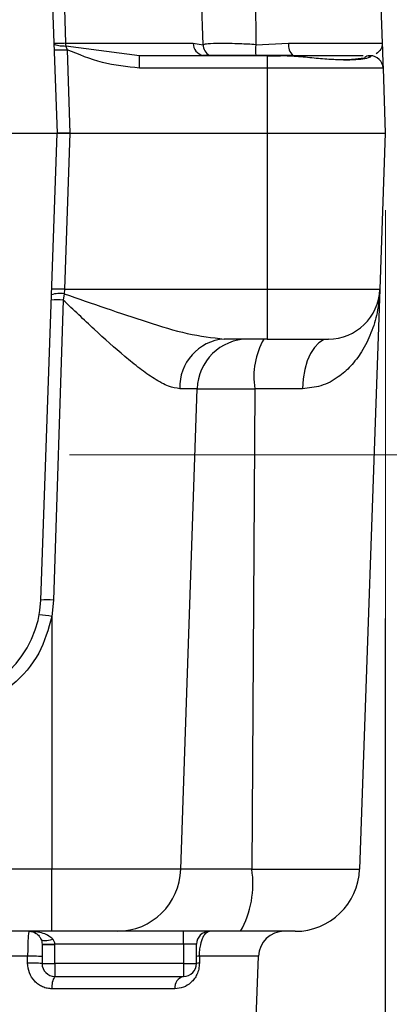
# Model space of a CAD drawing. Header units: millimetres. Extents: x 15 to 415, y 5 to 292.
# Tile 16 of 58: x 190.45 to 195.23, y 85.01 to 97.75. Entities that reach past the tile are written whole.
import ezdxf

# ---------------------------------------------------------------- set-up
doc = ezdxf.new("R2010")
doc.units = ezdxf.units.MM
doc.styles.add('SLDTEXTSTYLE0', font='TXT', dxfattribs={"width": 0.75})
doc.dimstyles.new('SLDDIMSTYLE0', dxfattribs={"dimtxt": 3.527, "dimasz": 3.302, "dimexe": 0, "dimexo": 0.0625, "dimgap": 0.88175, "dimtad": 1, "dimdec": 1, "dimlfac": 3, "dimrnd": 1e-09, "dimzin": 12, "dimdsep": 46, "dimtxsty": 'SLDTEXTSTYLE0', "dimsah": 1, "dimcen": 0.09, "dimadec": 0, "dimazin": 3, "dimtfac": 1, "dimtdec": 1, "dimtofl": 0, "dimtmove": 0, "dimatfit": 3, "dimfxl": 1, "dimfrac": 2, "dimtolj": 1, "dimtzin": 12, "dimarcsym": 0})
doc.dimstyles.new('SLDDIMSTYLE1', dxfattribs={"dimtxt": 3.527, "dimasz": 3.302, "dimexe": 0, "dimexo": 0.0625, "dimgap": 0.88175, "dimtad": 1, "dimdec": 1, "dimlfac": 3, "dimrnd": 1e-09, "dimzin": 12, "dimdsep": 46, "dimtxsty": 'SLDTEXTSTYLE0', "dimsah": 1, "dimcen": 0.09, "dimadec": 0, "dimazin": 3, "dimtfac": 1, "dimtdec": 1, "dimtmove": 0, "dimatfit": 0, "dimfxl": 1, "dimfrac": 2, "dimtolj": 1, "dimtzin": 12, "dimarcsym": 0})
doc.dimstyles.new('SLDDIMSTYLE4', dxfattribs={"dimtxt": 3.527, "dimasz": 3.302, "dimexe": 0, "dimexo": 0.0625, "dimgap": 0.88175, "dimtad": 1, "dimdec": 1, "dimlfac": 3, "dimrnd": 1e-09, "dimzin": 4, "dimdsep": 46, "dimtxsty": 'SLDTEXTSTYLE0', "dimsah": 1, "dimcen": 0.09, "dimadec": 0, "dimazin": 1, "dimtfac": 1, "dimtdec": 1, "dimtofl": 0, "dimtmove": 0, "dimatfit": 3, "dimfxl": 1, "dimfrac": 2, "dimtolj": 1, "dimtzin": 12, "dimarcsym": 0})

# ---------------------------------------------------------------- blocks, each defined once
blk = doc.blocks.new('_D_6')
at = {"color": 7, "linetype": 'Continuous', "lineweight": 0}
for p, q in [((182.794, 95.286), (182.794, 53.086)), ((195.183, 95.286), (195.183, 53.086)), ((182.794, 54.086), (195.183, 54.086)), ((195.183, 54.086), (210.54, 54.086))]:
    blk.add_line(p, q, dxfattribs=at)
at = {"color": 7, "linetype": 'Continuous', "lineweight": 18}
for points in [[(182.794, 54.086), (186.096, 53.578), (186.096, 54.594)], [(195.183, 54.086), (191.881, 54.594), (191.881, 53.578)]]:
    blk.add_solid(points, dxfattribs=at)
at = {"color": 7, "linetype": 'Continuous', "lineweight": 18, "insert": (201.419, 58.632), "char_height": 3.527, "attachment_point": 1, "style": 'SLDTEXTSTYLE0'}
blk.add_mtext('37.2', dxfattribs=at)
blk = doc.blocks.new('_D_7')
at = {"color": 7, "linetype": 'Continuous', "lineweight": 0}
for p, q in [((210.03, 100.453), (210.03, 114.528)), ((191.094, 100.453), (211.03, 100.453)), ((210.03, 92.12), (210.03, 100.453)), ((191.094, 92.12), (211.03, 92.12))]:
    blk.add_line(p, q, dxfattribs=at)
at = {"color": 7, "linetype": 'Continuous', "lineweight": 18}
for points in [[(210.03, 100.453), (209.522, 97.151), (210.538, 97.151)], [(210.03, 92.12), (210.538, 95.422), (209.522, 95.422)]]:
    blk.add_solid(points, dxfattribs=at)
at = {"color": 7, "linetype": 'Continuous', "lineweight": 18, "insert": (205.484, 105.407), "char_height": 3.527, "attachment_point": 1, "rotation": 90, "style": 'SLDTEXTSTYLE0'}
blk.add_mtext('25.0', dxfattribs=at)
blk = doc.blocks.new('_D_8')
at = {"color": 7, "linetype": 'Continuous', "lineweight": 0}
for p, q in [((195.183, 95.286), (195.183, 61.605)), ((188.344, 89.37), (188.344, 61.605)), ((188.344, 62.605), (181.994, 62.605)), ((188.344, 62.605), (195.183, 62.605)), ((195.183, 62.605), (210.54, 62.605))]:
    blk.add_line(p, q, dxfattribs=at)
at = {"color": 7, "linetype": 'Continuous', "lineweight": 18}
for points in [[(188.344, 62.605), (185.042, 63.113), (185.042, 62.097)], [(195.183, 62.605), (198.485, 62.097), (198.485, 63.113)]]:
    blk.add_solid(points, dxfattribs=at)
at = {"color": 7, "linetype": 'Continuous', "lineweight": 18, "insert": (201.419, 67.152), "char_height": 3.527, "attachment_point": 1, "style": 'SLDTEXTSTYLE0'}
blk.add_mtext('20.5', dxfattribs=at)
blk = doc.blocks.new('_D_9')
at = {"color": 7, "linetype": 'Continuous', "lineweight": 0}
for p, q in [((195.183, 95.286), (195.175, 69.132)), ((190.132, 76.774), (190.13, 69.133)), ((190.13, 70.133), (183.78, 70.135)), ((190.13, 70.133), (195.175, 70.132)), ((195.175, 70.132), (210.54, 70.128))]:
    blk.add_line(p, q, dxfattribs=at)
at = {"color": 7, "linetype": 'Continuous', "lineweight": 18}
for points in [[(190.13, 70.133), (186.829, 70.642), (186.828, 69.626)], [(195.175, 70.132), (198.477, 69.623), (198.477, 70.639)]]:
    blk.add_solid(points, dxfattribs=at)
at = {"color": 7, "linetype": 'Continuous', "lineweight": 18, "insert": (201.421, 74.677), "char_height": 3.527, "attachment_point": 1, "rotation": 359.9836, "style": 'SLDTEXTSTYLE0'}
blk.add_mtext('15.1', dxfattribs=at)
blk = doc.blocks.new('_D_10')
at = {"color": 7, "linetype": 'Continuous', "lineweight": 0}
for p, q in [((220.989, 92.12), (220.989, 106.163)), ((191.094, 92.12), (221.989, 92.12)), ((220.989, 80.186), (220.989, 92.12)), ((192.922, 80.186), (221.989, 80.186))]:
    blk.add_line(p, q, dxfattribs=at)
at = {"color": 7, "linetype": 'Continuous', "lineweight": 18}
for points in [[(220.989, 92.12), (220.481, 88.818), (221.497, 88.818)], [(220.989, 80.186), (221.497, 83.488), (220.481, 83.488)]]:
    blk.add_solid(points, dxfattribs=at)
at = {"color": 7, "linetype": 'Continuous', "lineweight": 18, "insert": (216.442, 97.042), "char_height": 3.527, "attachment_point": 1, "rotation": 90, "style": 'SLDTEXTSTYLE0'}
blk.add_mtext('35.8', dxfattribs=at)

msp = doc.modelspace()

# ---------------------------------------------------------------- linework, layer by layer
at = {"color": 7, "linetype": 'Continuous', "lineweight": 25}
for p, q in [((192.822834, 97.429597), (192.534591, 105.815409)), ((193.454377, 105.815409), (193.506055, 97.429597)), ((194.850055, 105.815409), (195.14228, 97.447176)), ((190.722473, 102.332858), (190.933623, 96.286326)), ((190.88714, 102.332858), (191.044706, 97.447176)), ((191.044706, 97.447176), (192.695652, 97.447176)), ((191.045146, 97.412457), (191.062535, 97.364555)), ((191.999052, 97.286326), (191.045146, 97.412457)), ((192.695652, 97.447176), (192.822834, 97.429597)), ((193.506055, 97.429597), (193.931222, 97.447176)), ((193.931222, 97.447176), (195.14228, 97.447176)), ((191.062535, 97.364555), (191.100188, 96.286326)), ((191.999052, 97.125476), (191.999052, 97.286326)), ((193.655304, 97.286326), (191.999052, 97.286326)), ((192.90851, 97.291055), (192.822354, 97.288857)), ((193.984967, 97.288857), (193.506969, 97.291055)), ((193.655304, 97.286326), (193.655304, 97.125476)), ((193.655304, 97.286326), (193.823815, 97.286326)), ((194.894, 97.286326), (193.823815, 97.286326)), ((194.917442, 97.261918), (194.918715, 97.26104)), ((194.959171, 97.286326), (194.976244, 97.286326)), ((194.986949, 97.286326), (194.976244, 97.286326)), ((193.655304, 97.125476), (191.999052, 97.125476)), ((193.655304, 97.125476), (193.655304, 96.286326)), ((195.153514, 97.125476), (193.655304, 97.125476)), ((195.153514, 97.125476), (195.182818, 96.286326)), ((190.347073, 96.286326), (190.933623, 96.286326)), ((190.722473, 90.239793), (190.933623, 96.286326)), ((191.100188, 96.286326), (190.933623, 96.286326)), ((190.933623, 96.286326), (191.100188, 96.286326)), ((191.100188, 96.286326), (191.029534, 94.263059)), ((191.100188, 96.286326), (193.655304, 96.286326)), ((193.655304, 96.286326), (195.182818, 96.286326)), ((193.655304, 96.286326), (193.655304, 94.263059)), ((195.182818, 96.286326), (195.112164, 94.263059)), ((191.02704, 94.205929), (191.012236, 94.123979)), ((191.029534, 94.263059), (191.02704, 94.205929)), ((191.029534, 94.263059), (193.655304, 94.263059)), ((193.655304, 94.263059), (195.112164, 94.263059)), ((193.655304, 94.263059), (193.655304, 93.619659)), ((195.112164, 94.263059), (194.850055, 86.757243)), ((191.012236, 94.123979), (190.88714, 90.239793)), ((193.655304, 93.619659), (193.09834, 93.619659)), ((192.748355, 92.976259), (192.521566, 92.976259)), ((192.534591, 86.757243), (192.748355, 92.976259)), ((192.748355, 92.976259), (193.492702, 92.976259)), ((193.492702, 92.976259), (193.454377, 86.757243)), ((194.112384, 92.976259), (193.492702, 92.976259)), ((190.88714, 90.239793), (190.866437, 90.027582)), ((190.866437, 90.027582), (190.866437, 86.757243)), ((190.866437, 86.757243), (185.82197, 86.757243)), ((192.534591, 86.757243), (190.866437, 86.757243)), ((190.866437, 85.952992), (190.866437, 86.757243)), ((193.454377, 86.757243), (192.534591, 86.757243)), ((193.454377, 86.757243), (194.850055, 86.757243)), ((190.866437, 85.952992), (185.82197, 85.952992)), ((192.57197, 85.786326), (192.57197, 85.952992)), ((190.738633, 85.785188), (190.905296, 85.786326)), ((190.738633, 85.785188), (190.738637, 85.783987)), ((190.738637, 85.783987), (190.905304, 85.783987)), ((190.738637, 85.783987), (190.738637, 85.536326)), ((192.57197, 85.786326), (190.905296, 85.786326)), ((190.905304, 85.783987), (190.905296, 85.786326)), ((190.905304, 85.536326), (190.905304, 85.783987)), ((192.738637, 85.786326), (192.57197, 85.786326)), ((192.57197, 85.786326), (192.57197, 85.536326)), ((192.738637, 85.536326), (192.738637, 85.786326)), ((190.552429, 85.631292), (189.758178, 85.631292)), ((190.552412, 85.542142), (190.552429, 85.631292)), ((190.738637, 85.536326), (190.905304, 85.536326)), ((192.57197, 85.536326), (190.905304, 85.536326)), ((190.905304, 85.536326), (190.905304, 85.369659)), ((192.57197, 85.536326), (192.738637, 85.536326)), ((192.57197, 85.536326), (192.57197, 85.369659)), ((192.77633, 85.631292), (192.776216, 85.542142)), ((193.494254, 84.313843), (193.54026, 85.631292)), ((190.905304, 85.369659), (192.57197, 85.369659)), ((192.458157, 85.208809), (190.869982, 85.208809))]:
    msp.add_line(p, q, dxfattribs=at)
at = {"color": 8, "linetype": 'Continuous', "lineweight": 25}
msp.add_line((193.54026, 85.631292), (192.77633, 85.631292), dxfattribs=at)
at = {"color": 8, "linetype": 'Continuous', "lineweight": 25, "flags": 128}
msp.add_lwpolyline([(192.822354, 97.288857), (192.82873, 97.287641), (192.833667, 97.286326)], dxfattribs=at)
at = {"color": 7, "linetype": 'Continuous', "lineweight": 25, "flags": 128}
for points in [[(194.445904, 93.619659), (194.382226, 93.607411), (194.320889, 93.571115), (194.264145, 93.512106), (194.21408, 93.432552), (194.172534, 93.335377), (194.141032, 93.22415), (194.120734, 93.10296), (194.112384, 92.976259)], [(190.724637, 85.853188), (190.731362, 85.844262), (190.742603, 85.837681), (190.758013, 85.83365), (190.777114, 85.832292), (190.799316, 85.83365), (190.823931, 85.837681), (190.850198, 85.844262), (190.877304, 85.853188)]]:
    msp.add_lwpolyline(points, dxfattribs=at)
at = {"color": 7, "linetype": 'Continuous', "lineweight": 25}
for centre, radius, start, end in [((192.842702, 97.452594), 1.798004, 180.1726654, 181.2791249), ((192.858482, 97.447629), 0.162831, 180.1594493, 257.1808711), ((192.992168, 97.438552), 0.16957, 183.0269371, 240.4387474), ((194.044374, 97.363874), 0.542316, 173.0391636, 187.7166262), ((194.120605, 97.423184), 0.190897, 172.7799627, 224.7217329), ((194.976259, 97.203254), 0.083072, 90.0104232, 135.0746556), ((194.986949, 97.119659), 0.166667, 2, 90), ((190.973775, 93.848713), 0.361165, 81.5191106, 108.2828965), ((190.946251, 93.068198), 1.197761, 86.0128986, 93.9871014), ((194.445904, 94.286326), 0.666667, 270, 358), ((190.935174, 92.964746), 1.161792, 86.1967616, 93.8032384), ((193.144328, 92.998209), 0.623149, 94.2323242, 182.0186723), ((193.409186, 92.958612), 0.661066, 90.4356679, 178.470328), ((194.48254, 93.127818), 1.001374, 150.582738, 188.705262), ((189.389952, 90.286326), 1.333333, 270, 358), ((190.804806, 89.049723), 1.192915, 86.042378, 93.957622), ((190.612975, 88.846589), 1.207886, 77.8870535, 85.7550571), ((191.708552, 86.779302), 0.826333, 270.4356679, 358.470328), ((192.217082, 86.567793), 1.251715, 330.5826951, 8.705283), ((194.01723, 86.786326), 0.833333, 270, 358), ((192.905304, 85.786326), 0.166667, 90, 180), ((193.873391, 85.619659), 0.333333, 90, 178), ((190.602593, 84.164732), 1.378324, 84.3355403, 92.0864571), ((190.602602, 84.25403), 1.378176, 84.3353169, 92.0863516), ((190.905304, 85.536326), 0.166667, 180, 270), ((192.57197, 85.536326), 0.166667, 270, 0), ((192.771663, 85.536499), 0.094908, 87.1814024, 110.3635372), ((192.771569, 85.447861), 0.094396, 87.1783127, 110.4186307), ((191.084184, 85.246075), 0.217419, 145.3603544, 189.8693551), ((192.602959, 85.227041), 0.145945, 102.2589014, 187.1764997)]:
    msp.add_arc(centre, radius, start, end, dxfattribs=at)
at = {"color": 8, "linetype": 'Continuous', "lineweight": 25}
for centre, radius, start, end in [((192.868525, 97.227788), 0.074843, 51.4571626, 57.7071059), ((193.460253, 97.257762), 0.057365, 29.8632066, 35.4764325)]:
    msp.add_arc(centre, radius, start, end, dxfattribs=at)
at = {"color": 7, "linetype": 'Continuous', "lineweight": 25}
for points, knots in [([(190.893078, 97.447387), (190.895445, 97.4425), (190.900181, 97.432726), (190.932451, 97.421851), (190.970018, 97.415665), (191.00738, 97.41265), (191.031861, 97.412525), (191.045146, 97.412457)], [0, 0, 0, 0, 0.2496007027, 0.4992146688, 0.6976767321, 0.8359457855, 1, 1, 1, 1]), ([(191.044706, 97.447176), (191.031387, 97.446782), (191.006845, 97.446057), (190.969439, 97.445316), (190.931896, 97.445113), (190.899789, 97.445595), (190.895315, 97.44679), (190.893078, 97.447387)], [0, 0, 0, 0, 0.164064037, 0.302331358, 0.500750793, 0.750372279, 1, 1, 1, 1]), ([(193.506055, 97.429597), (193.435669, 97.43374), (193.269437, 97.443523), (193.045693, 97.444157), (192.883484, 97.443526), (192.840876, 97.433741), (192.822834, 97.429597)], [0, 0, 0, 0, 0.21168289, 0.499941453, 0.788260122, 1, 1, 1, 1]), ([(195.14228, 97.447176), (195.145106, 97.366253), (195.150743, 97.204833), (195.152592, 97.151881), (195.153514, 97.125476)], [0, 0, 0, 0, 0.501318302, 1, 1, 1, 1]), ([(191.999052, 97.125476), (191.837769, 97.143283), (191.514365, 97.178989), (191.213405, 97.302593), (191.062535, 97.364555)], [0, 0, 0, 0, 0.498705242, 1, 1, 1, 1]), ([(193.506969, 97.291055), (193.439796, 97.291232), (193.304941, 97.291587), (193.134171, 97.29053), (192.993703, 97.291798), (192.936924, 97.291303), (192.90851, 97.291055)], [0, 0, 0, 0, 0.2489776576, 0.4998489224, 0.7497079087, 1, 1, 1, 1]), ([(194.984942, 97.27884), (194.988391, 97.277198), (194.999902, 97.271716), (194.944878, 97.251015), (194.84147, 97.234595), (194.690095, 97.227987), (194.50508, 97.234622), (194.292996, 97.251373), (194.060447, 97.275644), (193.903012, 97.282751), (193.823815, 97.286326)], [0, 0, 0, 0, 0.057439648, 0.191714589, 0.327140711, 0.461721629, 0.595944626, 0.731020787, 0.864691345, 1, 1, 1, 1]), ([(194.918715, 97.26104), (194.912132, 97.258411), (194.901277, 97.254075), (194.856717, 97.247037), (194.772778, 97.237523), (194.667691, 97.229894), (194.523516, 97.235554), (194.49691, 97.236599)], [0, 0, 0, 0, 0.225782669, 0.372318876, 0.450639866, 0.898624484, 1, 1, 1, 1]), ([(191.02704, 94.205929), (191.386358, 94.080156), (191.925513, 93.891434), (192.628467, 93.674994), (192.941876, 93.638085), (193.09834, 93.619659)], [0, 0, 0, 0, 0.500137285, 0.750453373, 1, 1, 1, 1]), ([(195.112164, 94.263059), (195.103641, 94.161338), (195.08759, 93.969764), (195.004672, 93.696917), (194.88981, 93.46329), (194.744951, 93.271213), (194.571448, 93.117853), (194.366085, 93.002329), (194.193199, 92.984563), (194.112384, 92.976259)], [0, 0, 0, 0, 0.181087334, 0.341045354, 0.499367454, 0.632550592, 0.749105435, 0.882719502, 1, 1, 1, 1]), ([(192.521566, 92.976259), (192.474486, 92.982987), (192.401738, 92.993383), (192.286483, 93.049547), (192.163664, 93.121711), (192.004199, 93.235094), (191.747255, 93.443788), (191.415752, 93.740986), (191.146837, 93.996224), (191.012236, 94.123979)], [0, 0, 0, 0, 0.1181095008, 0.1824998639, 0.2512893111, 0.3760638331, 0.50094732, 0.7502059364, 1, 1, 1, 1]), ([(193.655304, 93.619659), (193.758766, 93.619659), (193.965692, 93.619659), (194.187161, 93.619659), (194.32089, 93.619659), (194.371088, 93.619659), (194.393297, 93.619659), (194.410898, 93.619659), (194.438483, 93.619659), (194.443306, 93.619659), (194.445904, 93.619659)], [0, 0, 0, 0, 0.249369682, 0.498739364, 0.629119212, 0.759353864, 0.761275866, 0.776717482, 0.879746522, 1, 1, 1, 1]), ([(190.866437, 90.027582), (190.820295, 89.864293), (190.725071, 89.527309), (190.37132, 89.119397), (189.907399, 88.843077), (189.558829, 88.808766), (189.389952, 88.792142)], [0, 0, 0, 0, 0.242324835, 0.500090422, 0.757801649, 1, 1, 1, 1]), ([(190.57197, 85.952992), (190.570383, 85.951022), (190.567964, 85.948019), (190.563352, 85.920846), (190.558241, 85.864991), (190.553508, 85.7574), (190.55278, 85.672295), (190.552429, 85.631292)], [0, 0, 0, 0, 0.164242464, 0.250253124, 0.499574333, 0.758896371, 1, 1, 1, 1]), ([(190.877304, 85.853188), (190.861618, 85.867171), (190.824912, 85.899893), (190.72169, 85.941779), (190.633432, 85.948389), (190.57197, 85.952992)], [0, 0, 0, 0, 0.18470418, 0.432243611, 1, 1, 1, 1]), ([(190.57197, 85.952992), (190.602663, 85.948389), (190.646738, 85.941778), (190.698568, 85.899894), (190.716832, 85.867172), (190.724637, 85.853188)], [0, 0, 0, 0, 0.567756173, 0.815285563, 1, 1, 1, 1]), ([(191.714836, 85.952992), (191.688313, 85.952992), (191.633572, 85.952992), (191.430285, 85.952992), (191.16373, 85.952992), (190.963468, 85.952992), (190.866437, 85.952992)], [0, 0, 0, 0, 0.242259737, 0.5, 0.757740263, 1, 1, 1, 1]), ([(193.307408, 85.952992), (193.118255, 85.952992), (192.73086, 85.952992), (192.241214, 85.952992), (191.870292, 85.952992), (191.765837, 85.952992), (191.714836, 85.952992)], [0, 0, 0, 0, 0.244133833, 0.499999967, 0.7558661, 1, 1, 1, 1]), ([(192.77633, 85.631292), (192.777386, 85.656856), (192.779555, 85.709313), (192.794927, 85.799581), (192.823546, 85.883759), (192.864046, 85.942417), (192.891679, 85.9495), (192.905304, 85.952992)], [0, 0, 0, 0, 0.139899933, 0.287079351, 0.539031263, 0.77271758, 1, 1, 1, 1]), ([(194.01723, 85.952992), (194.00768, 85.952992), (193.98797, 85.952992), (193.829232, 85.952992), (193.594873, 85.952992), (193.401231, 85.952992), (193.307408, 85.952992)], [0, 0, 0, 0, 0.2422597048, 0.4999999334, 0.7577401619, 1, 1, 1, 1]), ([(190.724637, 85.853188), (190.72858, 85.84273), (190.736351, 85.822118), (190.73788, 85.797376), (190.738633, 85.785188)], [0, 0, 0, 0, 0.50737109, 1, 1, 1, 1]), ([(190.905296, 85.786326), (190.904874, 85.792103), (190.904013, 85.803881), (190.896323, 85.827903), (190.88507, 85.842864), (190.877304, 85.853188)], [0, 0, 0, 0, 0.2298594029, 0.4685711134, 1, 1, 1, 1]), ([(190.869982, 85.208809), (190.848948, 85.210043), (190.806868, 85.212513), (190.746362, 85.232933), (190.690627, 85.264219), (190.626809, 85.320409), (190.566479, 85.413159), (190.557111, 85.499049), (190.552412, 85.542142)], [0, 0, 0, 0, 0.1252291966, 0.250535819, 0.3752566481, 0.5008500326, 0.7495614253, 1, 1, 1, 1]), ([(192.776216, 85.542142), (192.774418, 85.516113), (192.770815, 85.463989), (192.745632, 85.394591), (192.71076, 85.335893), (192.654066, 85.274172), (192.570172, 85.220862), (192.495511, 85.212828), (192.458157, 85.208809)], [0, 0, 0, 0, 0.125077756, 0.250473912, 0.370887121, 0.501310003, 0.75049116, 1, 1, 1, 1])]:
    msp.add_open_spline(points, degree=3, knots=knots, dxfattribs=at)
at = {"color": 8, "linetype": 'Continuous', "lineweight": 25}
msp.add_open_spline([(195.14228, 97.447176), (195.13934, 97.420576), (195.133511, 97.367854), (195.087334, 97.329159), (195.064454, 97.309986)], degree=3, knots=[0, 0, 0, 0, 0.504522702, 1, 1, 1, 1], dxfattribs=at)
at = {"color": 7, "linetype": 'Continuous', "lineweight": 25}
msp.add_open_spline([(190.89597, 97.364555), (190.898496, 97.363882), (190.903549, 97.362535), (190.942077, 97.361959), (190.997107, 97.362535), (191.040726, 97.363882), (191.062535, 97.364555)], degree=3, dxfattribs=at)

# ---------------------------------------------------------------- dimensions: what is measured, and where the dimension line sits
at = {"color": 7, "linetype": 'Continuous', "lineweight": 18}
for base, p1, p2, angle, dimstyle, picture, middle in [((210.030105, 100.452992), (190.094204, 92.119659), (190.094204, 100.452992), 90, 'SLDDIMSTYLE4', '_D_7', (210.030105, 109.967149)), ((220.988645, 92.119659), (191.921971, 80.186326), (190.094204, 92.119659), 90, 'SLDDIMSTYLE0', '_D_10', (220.988645, 101.602556)), ((195.175326, 70.131911), (190.132598, 77.773702), (195.182818, 96.286326), 359.9835872, 'SLDDIMSTYLE1', '_D_9', (205.979829, 70.128816))]:
    dim = msp.add_linear_dim(base=base, p1=p1, p2=p2, angle=angle, dimstyle=dimstyle, dxfattribs=at)
    dim.commit()
    dim.dimension.update_dxf_attribs({"geometry": picture, "text_midpoint": middle, "dimtype": 160})
for base, p1, dimstyle, picture, middle in [((195.182818, 62.605126), (188.344204, 90.369659), 'SLDDIMSTYLE1', '_D_8', (205.979829, 62.605126)), ((195.182818, 54.085929), (182.794456, 96.286326), 'SLDDIMSTYLE0', '_D_6', (205.979829, 54.085929))]:
    dim = msp.add_linear_dim(base=base, p1=p1, p2=(195.182818, 96.286326), dimstyle=dimstyle, dxfattribs=at)
    dim.commit()
    dim.dimension.update_dxf_attribs({"geometry": picture, "text_midpoint": middle, "dimtype": 160})

doc.saveas('drawing.dxf')
